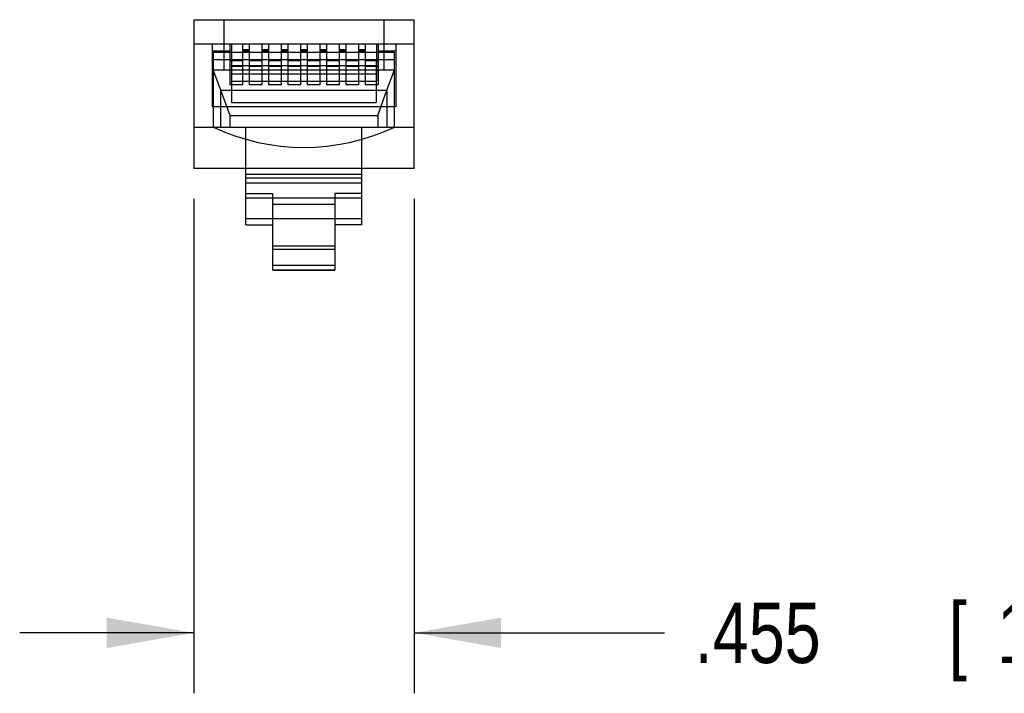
# Model space of a CAD drawing. Header units: inches. Extents: x 0.2 to 16.8, y 0.1 to 10.8.
# Tile 2 of 11: x 9.3 to 11.4, y 2.9 to 4.3. Entities that reach past the tile are written whole.
import ezdxf

# ---------------------------------------------------------------- set-up
doc = ezdxf.new("R2010")
doc.units = ezdxf.units.IN
doc.header["$LTSCALE"] = 0.935
doc.header["$MEASUREMENT"] = 0
doc.layers.get('0').update_dxf_attribs({"linetype": 'CONTINUOUS'})
doc.layers.add('DIMENSIONS', color=7, linetype='CONTINUOUS')
doc.styles.get("Standard").update_dxf_attribs({"font": 'txt', "width": 0.8})
doc.dimstyles.new('DIMSTYLE_1', dxfattribs={"dimtxt": 0.125, "dimasz": 0.18, "dimexe": 0.18, "dimexo": 0.0625, "dimgap": 0.09, "dimtad": 0, "dimtih": 1, "dimtoh": 1, "dimdec": 3, "dimzin": 4, "dimdsep": 46, "dimtxsty": 'STANDARD', "dimblk": '_FILLED', "dimblk1": '_FILLED', "dimblk2": '_FILLED', "dimcen": 0.09, "dimadec": 0, "dimazin": 0, "dimtp": 0.01, "dimtm": 0.01, "dimtfac": 1, "dimtdec": 3, "dimtofl": 0, "dimtmove": 0, "dimatfit": 3, "dimldrblk": '_FILLED', "dimfxl": 1, "dimtolj": 1, "dimtzin": 4, "dimarcsym": 0})

# ---------------------------------------------------------------- blocks, each defined once
blk = doc.blocks.new('_FILLED')
at = {"color": 0, "linetype": 'BYBLOCK'}
blk.add_solid([(0, 0), (-1, 0.174), (-1, -0.174)], dxfattribs=at)
blk = doc.blocks.new('*D2')
at = {"layer": 'DIMENSIONS', "color": 2, "linetype": 'CONTINUOUS'}
for p, q in [((9.7041, 3.8884), (9.7041, 2.8661)), ((10.1591, 3.8888), (10.1591, 2.8661)), ((9.7041, 2.9911), (9.3441, 2.9911)), ((10.1591, 2.9911), (10.6769, 2.9911))]:
    blk.add_line(p, q, dxfattribs=at)
at = {"layer": 'DIMENSIONS', "color": 2, "linetype": 'CONTINUOUS', "xscale": 0.18, "yscale": 0.18, "zscale": 0.18}
blk.add_blockref('_FILLED', (9.7041, 2.9911), dxfattribs=at)
at = {"layer": 'DIMENSIONS', "color": 2, "linetype": 'CONTINUOUS', "xscale": 0.18, "yscale": 0.18, "zscale": 0.18, "rotation": 180}
blk.add_blockref('_FILLED', (10.1591, 2.9911), dxfattribs=at)
at = {"layer": 'DIMENSIONS', "color": 2, "linetype": 'CONTINUOUS', "width": 0.8}
for s, p in [('.455', (10.7394, 2.9286)), ('[', (11.2644, 2.9286)), ('11.56', (11.3644, 2.9286)), (']', (11.8644, 2.9286))]:
    blk.add_text(s, height=0.125, dxfattribs=at).set_placement(p)

msp = doc.modelspace()

# ---------------------------------------------------------------- linework, layer by layer
at = {"color": 7, "linetype": 'CONTINUOUS'}
for p, q in [((9.7041, 4.2589), (9.7041, 3.9509)), ((9.7041, 4.2589), (10.1591, 4.2589)), ((9.7661, 4.2589), (9.7661, 4.1549)), ((10.0971, 4.1549), (10.0971, 4.2589)), ((10.1591, 3.9509), (10.1591, 4.2589)), ((9.7041, 4.2089), (10.1591, 4.2089)), ((9.7416, 4.2089), (9.7416, 4.0789)), ((9.7781, 4.1939), (9.7416, 4.1939)), ((9.7781, 4.2089), (9.7781, 4.1239)), ((9.7816, 4.2089), (9.7816, 4.1319)), ((9.8051, 4.1239), (9.8051, 4.2089)), ((9.8181, 4.1969), (9.8051, 4.1969)), ((9.8181, 4.1939), (9.8051, 4.1939)), ((9.8181, 4.2089), (9.8181, 4.1239)), ((9.8451, 4.1239), (9.8451, 4.2089)), ((9.8581, 4.1969), (9.8451, 4.1969)), ((9.8581, 4.1939), (9.8451, 4.1939)), ((9.8581, 4.2089), (9.8581, 4.1239)), ((9.8851, 4.1239), (9.8851, 4.2089)), ((9.8981, 4.1969), (9.8851, 4.1969)), ((9.8981, 4.1939), (9.8851, 4.1939)), ((9.8981, 4.2089), (9.8981, 4.1239)), ((9.9251, 4.1239), (9.9251, 4.2089)), ((9.9381, 4.1969), (9.9251, 4.1969)), ((9.9381, 4.1939), (9.9251, 4.1939)), ((9.9381, 4.2089), (9.9381, 4.1239)), ((9.9651, 4.1239), (9.9651, 4.2089)), ((9.9781, 4.1969), (9.9651, 4.1969)), ((9.9781, 4.1939), (9.9651, 4.1939)), ((9.9781, 4.2089), (9.9781, 4.1239)), ((10.0051, 4.1239), (10.0051, 4.2089)), ((10.0181, 4.1969), (10.0051, 4.1969)), ((10.0181, 4.1939), (10.0051, 4.1939)), ((10.0181, 4.2089), (10.0181, 4.1239)), ((10.0451, 4.1239), (10.0451, 4.2089)), ((10.0581, 4.1969), (10.0451, 4.1969)), ((10.0581, 4.1939), (10.0451, 4.1939)), ((10.0581, 4.2089), (10.0581, 4.1239)), ((10.0816, 4.2089), (10.0816, 4.1319)), ((10.0851, 4.2089), (10.0851, 4.1239)), ((10.1216, 4.1939), (10.0851, 4.1939)), ((10.1216, 4.2089), (10.1216, 4.0789)), ((9.7441, 4.1909), (9.7441, 4.0359)), ((10.1191, 4.1909), (9.7441, 4.1909)), ((10.1191, 4.1759), (9.7441, 4.1759)), ((9.8051, 4.1739), (9.7781, 4.1739)), ((9.7821, 4.1759), (9.7821, 4.0879)), ((9.8451, 4.1739), (9.8181, 4.1739)), ((9.8851, 4.1739), (9.8581, 4.1739)), ((9.9251, 4.1739), (9.8981, 4.1739)), ((9.9651, 4.1739), (9.9381, 4.1739)), ((10.0051, 4.1739), (9.9781, 4.1739)), ((10.0451, 4.1739), (10.0181, 4.1739)), ((10.0851, 4.1739), (10.0581, 4.1739)), ((10.0811, 4.1759), (10.0811, 4.0879)), ((10.1191, 4.0359), (10.1191, 4.1909)), ((9.7601, 4.1129), (9.7441, 4.1549)), ((9.7441, 4.1549), (10.1191, 4.1549)), ((9.8051, 4.1619), (9.7781, 4.1619)), ((9.7821, 4.1639), (10.0811, 4.1639)), ((9.8451, 4.1619), (9.8181, 4.1619)), ((9.8851, 4.1619), (9.8581, 4.1619)), ((9.9251, 4.1619), (9.8981, 4.1619)), ((9.9651, 4.1619), (9.9381, 4.1619)), ((10.0051, 4.1619), (9.9781, 4.1619)), ((10.0451, 4.1619), (10.0181, 4.1619)), ((10.0851, 4.1619), (10.0581, 4.1619)), ((10.1031, 4.1129), (10.1191, 4.1549)), ((9.7816, 4.1469), (10.0816, 4.1469)), ((9.7816, 4.1319), (10.0816, 4.1319)), ((9.7601, 4.0359), (9.7601, 4.1129)), ((9.7791, 4.0609), (9.7601, 4.1129)), ((9.7601, 4.1129), (10.1031, 4.1129)), ((9.8051, 4.1239), (9.7781, 4.1239)), ((9.8451, 4.1239), (9.8181, 4.1239)), ((9.8851, 4.1239), (9.8581, 4.1239)), ((9.9251, 4.1239), (9.8981, 4.1239)), ((9.9651, 4.1239), (9.9381, 4.1239)), ((10.0051, 4.1239), (9.9781, 4.1239)), ((10.0451, 4.1239), (10.0181, 4.1239)), ((10.0851, 4.1239), (10.0581, 4.1239)), ((10.0841, 4.0609), (10.1031, 4.1129)), ((10.1031, 4.1129), (10.1031, 4.0359)), ((10.1216, 4.0789), (9.7416, 4.0789)), ((9.7821, 4.0879), (10.0811, 4.0879)), ((9.7791, 4.0359), (9.7791, 4.0609)), ((9.7791, 4.0609), (10.0841, 4.0609)), ((10.0841, 4.0609), (10.0841, 4.0359)), ((10.1591, 4.0359), (9.7041, 4.0359)), ((9.8116, 3.8347), (9.8116, 4.0359)), ((10.0516, 3.8347), (10.0516, 4.0359)), ((10.1591, 3.9509), (9.7041, 3.9509)), ((10.0516, 3.9389), (9.8116, 3.9389)), ((9.8116, 3.9319), (10.0516, 3.9319)), ((9.8116, 3.9219), (10.0516, 3.9219)), ((9.8116, 3.8995), (9.8676, 3.8995)), ((10.0516, 3.8899), (9.8116, 3.8899)), ((9.8676, 3.7411), (9.8676, 3.8995)), ((10.0516, 3.8995), (9.9956, 3.8995)), ((9.9956, 3.8995), (9.9956, 3.7411)), ((9.9956, 3.8769), (9.8676, 3.8769)), ((10.0516, 3.8469), (9.8116, 3.8469)), ((9.8116, 3.8347), (9.8676, 3.8347)), ((10.0516, 3.8347), (9.9956, 3.8347)), ((9.9956, 3.7909), (9.8676, 3.7909)), ((9.9956, 3.7839), (9.8676, 3.7839)), ((9.8676, 3.7511), (9.9956, 3.7511)), ((9.8676, 3.7416), (9.9956, 3.7416)), ((9.8676, 3.7411), (9.9956, 3.7411))]:
    msp.add_line(p, q, dxfattribs=at)
msp.add_arc((9.9316, 4.435), 0.4401, 245.0732, 294.9268, dxfattribs=at)

# ---------------------------------------------------------------- dimensions: what is measured, and where the dimension line sits
at = {"layer": 'DIMENSIONS', "color": 2, "linetype": 'CONTINUOUS'}
dim = msp.add_linear_dim(base=(10.1591, 2.9911), p1=(9.7041, 3.8884), p2=(10.1591, 3.8888), dimstyle='DIMSTYLE_1', dxfattribs=at)
dim.commit()
dim.dimension.update_dxf_attribs({"geometry": '*D2', "text_midpoint": (11.3519, 2.9911), "dimtype": 160})

doc.saveas('drawing.dxf')
